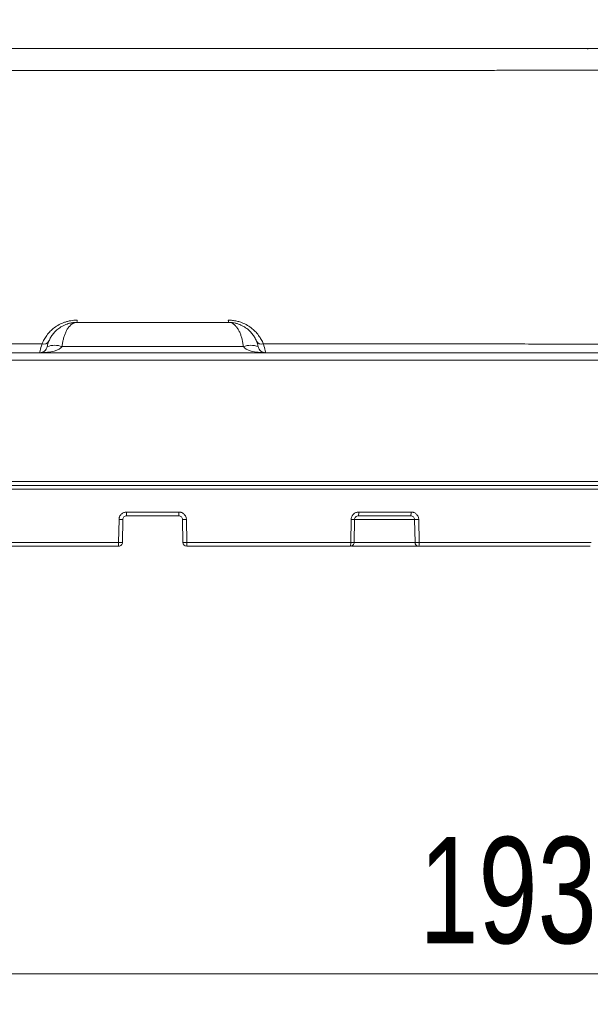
# Model space of a CAD drawing. Header units: millimetres. Extents: x 0 to 420, y 0 to 297.
# Tile 38 of 92: x 81 to 100, y 132 to 164. Entities that reach past the tile are written whole.
import ezdxf

# ---------------------------------------------------------------- set-up
doc = ezdxf.new("R2010")
doc.units = ezdxf.units.MM
doc.styles.add('SLDTEXTSTYLE0', font='TXT', dxfattribs={"width": 0.75})
doc.dimstyles.new('SLDDIMSTYLE0', dxfattribs={"dimtxt": 3.5, "dimasz": 3.302, "dimexe": 0, "dimexo": 0.0625, "dimgap": 0.875, "dimtad": 2, "dimdec": 6, "dimlfac": 2, "dimrnd": 1e-09, "dimzin": 12, "dimdsep": 46, "dimtxsty": 'SLDTEXTSTYLE0', "dimsah": 1, "dimcen": 0.09, "dimadec": 0, "dimazin": 3, "dimtfac": 1, "dimtofl": 0, "dimtmove": 0, "dimatfit": 3, "dimfxl": 1, "dimfrac": 2, "dimtolj": 1, "dimtzin": 12, "dimarcsym": 0})
doc.dimstyles.new('SLDDIMSTYLE1', dxfattribs={"dimtxt": 3.5, "dimasz": 3.302, "dimexe": 0, "dimexo": 0.0625, "dimgap": 0.875, "dimtad": 2, "dimdec": 4, "dimlfac": 2, "dimzin": 12, "dimdsep": 46, "dimtxsty": 'SLDTEXTSTYLE0', "dimsah": 1, "dimcen": 0.09, "dimazin": 3, "dimtfac": 1, "dimtofl": 0, "dimtmove": 0, "dimatfit": 3, "dimfxl": 1, "dimfrac": 2, "dimtolj": 1, "dimtzin": 12, "dimarcsym": 0})

# ---------------------------------------------------------------- blocks, each defined once
blk = doc.blocks.new('_D_1')
at = {"color": 7, "linetype": 'Continuous', "lineweight": 0}
for start, end in [(50, 80.875), (0, 50), (329.125, 0)]:
    blk.add_arc((115.05, 148.496), 11.407, start, end, dxfattribs=at)
for points in [[(122.382, 157.234), (119.848, 159.412), (119.311, 158.549)], [(126.457, 148.496), (125.49, 145.298), (126.496, 145.155)]]:
    blk.add_solid(points, dxfattribs=at)
at = {"color": 7, "linetype": 'Continuous', "lineweight": 0, "insert": (127.783, 158.677), "char_height": 3.5, "attachment_point": 1, "rotation": 296.1794, "style": 'SLDTEXTSTYLE0'}
blk.add_mtext('50°', dxfattribs=at)
blk = doc.blocks.new('_D_2')
at = {"color": 7, "linetype": 'Continuous', "lineweight": 0}
for p, q in [((147.487, 152.856), (147.487, 131.526)), ((51.091, 145.744), (51.091, 131.526)), ((147.487, 132.526), (51.091, 132.526))]:
    blk.add_line(p, q, dxfattribs=at)
for points in [[(51.091, 132.526), (54.393, 132.018), (54.393, 133.034)], [(147.487, 132.526), (144.185, 133.034), (144.185, 132.018)]]:
    blk.add_solid(points, dxfattribs=at)
at = {"color": 7, "linetype": 'Continuous', "lineweight": 0, "insert": (93.88, 137.038), "char_height": 3.5, "attachment_point": 1, "style": 'SLDTEXTSTYLE0'}
blk.add_mtext('193', dxfattribs=at)
blk = doc.blocks.new('_D_3')
at = {"color": 7, "linetype": 'Continuous', "lineweight": 0}
for p, q in [((51.078, 149.746), (51.078, 179.67)), ((118.065, 153.494), (118.065, 179.67)), ((51.078, 178.67), (118.065, 178.67))]:
    blk.add_line(p, q, dxfattribs=at)
for points in [[(51.078, 178.67), (54.38, 178.162), (54.38, 179.178)], [(118.065, 178.67), (114.763, 179.178), (114.763, 178.162)]]:
    blk.add_solid(points, dxfattribs=at)
at = {"color": 7, "linetype": 'Continuous', "lineweight": 0, "insert": (84.253, 183.182), "char_height": 3.5, "attachment_point": 1, "style": 'SLDTEXTSTYLE0'}
blk.add_mtext('134', dxfattribs=at)

msp = doc.modelspace()

# ---------------------------------------------------------------- linework, layer by layer
at = {"color": 7, "linetype": 'Continuous', "lineweight": 15}
for p, q in [((82.58977964, 153.99380305), (87.58947685, 153.99380305)), ((82.09988906, 153.19380441), (88.07936742, 153.19380441)), ((66.99434354, 152.74816283), (103.18491294, 152.74816283)), ((66.97844401, 148.74598661), (103.20081248, 148.74598661)), ((66.97972551, 148.49598237), (103.19951608, 148.49598237)), ((84.22856465, 147.74380156), (85.95069184, 147.74380156)), ((91.88545182, 147.74380156), (93.6137034, 147.74380156)), ((83.96502271, 146.74379953), (83.97821024, 147.49816337)), ((84.09177199, 146.74162396), (84.10494461, 147.4959878)), ((86.07431188, 147.4959878), (86.0874845, 146.74162396)), ((86.20104625, 147.49816337), (86.21423378, 146.74379953)), ((91.62021115, 146.74379953), (91.63348808, 147.49816337)), ((91.73463717, 146.74162396), (91.7478843, 147.4959878)), ((93.72860625, 147.4959878), (93.74177888, 146.74162396)), ((93.86423662, 147.49816337), (93.87742415, 146.74379953)), ((78.55903044, 146.74379953), (83.96502271, 146.74379953)), ((86.21423378, 146.74379953), (91.62021115, 146.74379953)), ((93.87742415, 146.74379953), (99.54575136, 146.74379953)), ((91.65066912, 146.61880114), (93.86362567, 146.61880114))]:
    msp.add_line(p, q, dxfattribs=at)
at = {"color": 8, "linetype": 'Continuous', "lineweight": 15}
for p, q in [((93.72860625, 147.4959878), (91.74797371, 147.4959878)), ((93.74177888, 146.74162396), (91.73180595, 146.74162396))]:
    msp.add_line(p, q, dxfattribs=at)
at = {"color": 7, "linetype": 'Continuous', "lineweight": 15, "flags": 128}
msp.add_lwpolyline([(91.63348808, 147.49816337), (91.65972903, 147.49769398), (91.68428614, 147.4972544), (91.70605674, 147.49684461), (91.72404244, 147.49650189), (91.73743858, 147.49623367), (91.74560442, 147.49605485), (91.74818232, 147.49596545), (91.74505308, 147.4959878)], dxfattribs=at)
at = {"color": 8, "linetype": 'Continuous', "lineweight": 15}
msp.add_arc((99.46560233, 162.97737398), 0.04271582, 104.098778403, 155.829133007, dxfattribs=at)
at = {"color": 7, "linetype": 'Continuous', "lineweight": 15}
for centre, radius, start, end in [((82.27396317, 154.05668119), 0.32201507, 348.73981887, 1.826608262), ((87.90529332, 154.05668119), 0.32201507, 178.173391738, 191.26018113), ((81.49857444, 153.46925532), 0.1924121, 252.203958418, 328.651289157), ((81.85493633, 152.55172194), 0.6872203, 69.118281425, 110.881718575), ((88.32432016, 152.55172194), 0.6872203, 69.118281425, 110.881718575), ((88.68068343, 153.46925904), 0.19241521, 211.349442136, 287.795310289), ((87.12031322, 147.71266523), 2.89191619, 179.383102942, 181.85995873), ((83.05894327, 147.71266523), 2.89191619, 358.14004127, 0.616897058), ((91.51136592, 147.71282043), 0.37536661, 345.494801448, 4.734329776), ((93.3115591, 147.71296549), 0.30371375, 341.93857435, 5.827283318), ((86.00004101, 261.5842866), 114.10403724, 268.9847122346, 269.0483595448), ((84.14520685, 263.5654057), 116.08544791, 270.952183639, 271.0147445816), ((93.36144966, 174.61428828), 27.12078585, 270.775684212, 271.062256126), ((86.21246308, 146.74380266), 0.125, 181, 270)]:
    msp.add_arc(centre, radius, start, end, dxfattribs=at)
for points, knots in [([(103.57261136, 163.01880309), (103.37904729, 163.01880309), (103.12929736, 163.01880309), (102.73704085, 163.01880309), (102.52491383, 163.01880309), (102.1091238, 163.01880309), (101.51584125, 163.01880309), (100.7264547, 163.01880309), (99.77070902, 163.01880309), (98.74464391, 163.01880309), (97.71743191, 163.01880309), (96.68595208, 163.01880309), (95.6516927, 163.01880309), (93.7735336, 163.01880309), (91.03967426, 163.01880309), (87.44657626, 163.01880309), (83.85521112, 163.01880309), (80.27564666, 163.01880309), (76.70753586, 163.01880309), (74.04899699, 163.01880309), (72.28460559, 163.01880309), (71.40443666, 163.01880309), (70.52584625, 163.01880309), (69.65069296, 163.01880309), (68.85881296, 163.01880309), (68.20962011, 163.01880309), (67.7377027, 163.01880309), (67.24223195, 163.01880309), (66.85671297, 163.01880309), (66.63587208, 163.01880309), (66.60664513, 163.01880309)], [0, 0, 0, 0, 0.0661097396, 0.0852994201, 0.1045148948, 0.1236713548, 0.1428139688, 0.1619349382, 0.1842482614, 0.2066992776, 0.2291312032, 0.2515487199, 0.2739586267, 0.2963661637, 0.3732576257, 0.4499325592, 0.526158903, 0.6022619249, 0.6785495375, 0.7552829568, 0.7745072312, 0.7937227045, 0.8129330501, 0.8321823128, 0.8516212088, 0.871053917, 0.8904204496, 0.9099414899, 0.9880813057, 1, 1, 1, 1]), ([(100.38803308, 162.30699726), (100.19792672, 162.30644757), (99.81791053, 162.30534876), (99.24551925, 162.30378382), (98.66955175, 162.30228567), (98.08736068, 162.30086134), (97.49693024, 162.29950781), (96.89672213, 162.29822524), (96.28562002, 162.29701435), (95.66285683, 162.29587429), (95.02802342, 162.29480486), (94.38088285, 162.29380628), (93.72129686, 162.2928782), (93.04933298, 162.29202129), (92.36563865, 162.29123411), (91.04726717, 162.28988484), (89.17919633, 162.28831349), (86.85887886, 162.28696832), (84.78227465, 162.28644314), (83.04179814, 162.28685325), (81.54065212, 162.2877358), (80.22041756, 162.28867688), (78.91426575, 162.28984279), (77.63570006, 162.29121822), (76.39553589, 162.29281195), (75.19943528, 162.29462358), (74.04808316, 162.29665123), (72.93881159, 162.29889632), (71.86626085, 162.30136629), (70.82030442, 162.30404799), (70.13315153, 162.30601732), (69.79122517, 162.30699726)], [0, 0, 0, 0, 0.0190339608, 0.0380482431, 0.0571439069, 0.0764173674, 0.0959273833, 0.1157219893, 0.1358457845, 0.1563175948, 0.1771479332, 0.198346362, 0.2199155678, 0.2418562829, 0.2641588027, 0.2867700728, 0.3705871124, 0.4459822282, 0.5119326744, 0.5718602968, 0.614718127, 0.6576357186, 0.7001931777, 0.7419285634, 0.7824456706, 0.8215874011, 0.8593731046, 0.8958683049, 0.9312378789, 0.9657840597, 1, 1, 1, 1]), ([(81.43977304, 153.28604883), (81.45027243, 153.31072519), (81.47107055, 153.35960635), (81.50849499, 153.43091805), (81.5501198, 153.49975883), (81.61352984, 153.59059317), (81.70584164, 153.69858287), (81.84212679, 153.81837143), (81.999887, 153.92095357), (82.15318599, 153.98885586), (82.28348308, 154.02871973), (82.38626393, 154.05070548), (82.49062307, 154.06443856), (82.56070815, 154.06611041), (82.59581017, 154.06694776)], [0, 0, 0, 0, 0.0639896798, 0.1267564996, 0.1884746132, 0.2493277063, 0.3772540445, 0.4992412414, 0.6274817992, 0.7493913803, 0.8134586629, 0.8760125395, 0.9379010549, 1, 1, 1, 1]), ([(81.60998556, 153.19380266), (81.6146588, 153.21470335), (81.62409444, 153.25690349), (81.64348759, 153.31916546), (81.66696857, 153.38100254), (81.69499027, 153.44197947), (81.72749581, 153.50176943), (81.76453411, 153.55999587), (81.80608734, 153.61627873), (81.85211408, 153.67022341), (81.90254057, 153.72143067), (81.9809624, 153.79032615), (82.09889346, 153.87098079), (82.23238416, 153.93122456), (82.35416248, 153.96720078), (82.46297848, 153.98893414), (82.54477193, 153.99207454), (82.58978145, 153.99380266)], [0, 0, 0, 0, 0.0441831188, 0.0892091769, 0.1351212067, 0.1819597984, 0.2297631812, 0.2785673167, 0.3284059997, 0.379310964, 0.4313119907, 0.4844370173, 0.6078536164, 0.7471682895, 0.812594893, 0.8968742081, 1, 1, 1, 1]), ([(82.58978145, 153.99380266), (82.57803331, 153.99332682), (82.55556387, 153.99241673), (82.52357042, 153.98554738), (82.49478639, 153.97605465), (82.46922358, 153.96465049), (82.44686927, 153.95238569), (82.40390363, 153.92474148), (82.34448244, 153.87099057), (82.27561593, 153.77709918), (82.2207874, 153.67327968), (82.17702016, 153.562796), (82.14222903, 153.4443781), (82.11557516, 153.32144877), (82.10504579, 153.23579603), (82.0998835, 153.19380266)], [0, 0, 0, 0, 0.0539511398, 0.1031867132, 0.1477066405, 0.1875109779, 0.2225999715, 0.2529741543, 0.39230502, 0.5157643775, 0.6208428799, 0.7215426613, 0.8181099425, 0.910823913, 1, 1, 1, 1]), ([(87.58344808, 154.06694776), (87.60690709, 154.06657411), (87.65369937, 154.06582881), (87.72358459, 154.05974376), (87.7927856, 154.05001043), (87.86131157, 154.03628234), (87.92916181, 154.01865072), (88.03679691, 153.98414492), (88.17980058, 153.92071597), (88.33746918, 153.81810224), (88.47379798, 153.69826326), (88.58403241, 153.56884407), (88.67506425, 153.43038249), (88.71777179, 153.33469724), (88.73948521, 153.28604883)], [0, 0, 0, 0, 0.0415271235, 0.082831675, 0.1241747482, 0.1658165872, 0.2080118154, 0.2510051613, 0.372893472, 0.5011431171, 0.623142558, 0.7511111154, 0.8734596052, 1, 1, 1, 1]), ([(88.07937475, 153.19380266), (88.07702692, 153.21470335), (88.07228646, 153.25690349), (88.06246935, 153.31916546), (88.05060975, 153.38100254), (88.03650706, 153.44197947), (88.02021695, 153.50176943), (88.00172427, 153.55999587), (87.9810335, 153.61627873), (87.9581433, 153.67022341), (87.93305528, 153.72143067), (87.8939275, 153.79032615), (87.83476846, 153.87098079), (87.76827693, 153.93122456), (87.70712766, 153.96720078), (87.65272919, 153.98893414), (87.61192864, 153.99207454), (87.5894768, 153.99380266)], [0, 0, 0, 0, 0.0441831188, 0.0892091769, 0.1351212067, 0.1819597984, 0.2297631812, 0.2785673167, 0.3284059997, 0.379310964, 0.4313119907, 0.4844370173, 0.6078536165, 0.7471682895, 0.8125948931, 0.8968742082, 1, 1, 1, 1]), ([(87.5894768, 153.99380266), (87.61300235, 153.99332682), (87.65799721, 153.99241673), (87.72218, 153.98554738), (87.77980267, 153.97605465), (87.83084683, 153.96465049), (87.87537908, 153.95238569), (87.96111647, 153.92474148), (88.08037213, 153.87099057), (88.21765275, 153.77709918), (88.32778209, 153.67327968), (88.415808, 153.562796), (88.48538449, 153.4443781), (88.5381574, 153.32144877), (88.5590363, 153.23579603), (88.56927269, 153.19380266)], [0, 0, 0, 0, 0.0539511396, 0.1031867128, 0.1477066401, 0.1875109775, 0.2225999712, 0.2529741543, 0.3923050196, 0.5157643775, 0.6208428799, 0.7215426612, 0.8181099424, 0.910823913, 1, 1, 1, 1]), ([(67.83851516, 153.2783076), (68.04707578, 153.27840798), (68.45187442, 153.27860282), (69.04359373, 153.27890232), (69.60384145, 153.27919493), (70.136949, 153.27948175), (70.6464577, 153.27976221), (71.13507424, 153.28003636), (71.60471361, 153.28030447), (72.05682255, 153.28056654), (72.49271576, 153.28082257), (72.91355109, 153.28107251), (73.32031184, 153.28131638), (73.71382072, 153.2815542), (74.09478787, 153.28178598), (74.46385915, 153.28201172), (74.82161286, 153.28223141), (75.16853138, 153.28244503), (75.50500532, 153.2826526), (75.83134666, 153.28285414), (76.14782949, 153.28304964), (76.45470164, 153.28323911), (76.75218627, 153.28342254), (77.04048325, 153.28359994), (77.31977235, 153.2837713), (77.59021394, 153.28393663), (77.85194876, 153.28409593), (78.10509927, 153.28424919), (78.3497709, 153.28439642), (78.58605333, 153.28453762), (78.81402151, 153.28467278), (79.03373372, 153.28480191), (79.24523118, 153.28492501), (79.44854047, 153.28504208), (79.64367893, 153.28515312), (79.8306581, 153.28525813), (80.00948451, 153.28535712), (80.18016021, 153.28545007), (80.34268338, 153.285537), (80.49704882, 153.28561791), (80.64324851, 153.28569279), (80.78127207, 153.28576164), (80.91110746, 153.28582447), (81.03274225, 153.28588128), (81.14616392, 153.28593209), (81.2513596, 153.28597681), (81.34831431, 153.28601579), (81.41020477, 153.28603815), (81.43977304, 153.28604883)], [0, 0, 0, 0, 0.0466968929, 0.0906347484, 0.1321729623, 0.1716405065, 0.2093346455, 0.2454622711, 0.2801479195, 0.3135031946, 0.3456304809, 0.3766229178, 0.4065561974, 0.4354910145, 0.4634825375, 0.4905810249, 0.5168320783, 0.5422751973, 0.5669387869, 0.5908467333, 0.6140207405, 0.6364804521, 0.6582435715, 0.6793259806, 0.6997419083, 0.7195040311, 0.7386235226, 0.7571101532, 0.7749723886, 0.7922174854, 0.8088515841, 0.8248797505, 0.8403054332, 0.8551308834, 0.8693578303, 0.8829875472, 0.8960209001, 0.9084583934, 0.9203002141, 0.9315462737, 0.942196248, 0.9522496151, 0.9617056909, 0.9705637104, 0.9788230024, 0.9864827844, 0.993542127, 1, 1, 1, 1]), ([(81.43977304, 153.28604883), (81.41090372, 153.1944844), (81.39399135, 153.12084311), (81.37185593, 153.02014143), (81.366647, 152.99380266), (81.36503658, 152.99380266)], [0, 0, 0, 0, 0.5, 0.5, 1, 1, 1, 1]), ([(81.36503658, 152.99380266), (81.53623425, 152.99380266), (81.70678293, 153.01406562), (81.97197353, 153.08624136), (82.0656714, 153.13793453), (82.0998835, 153.19380266)], [0, 0, 0, 0, 0.5, 0.5, 1, 1, 1, 1]), ([(81.60998556, 153.19380266), (81.59858152, 153.13793453), (81.5673489, 153.08624136), (81.47895203, 153.01406562), (81.42210247, 152.99380266), (81.36503658, 152.99380266)], [0, 0, 0, 0, 0.5, 0.5, 1, 1, 1, 1]), ([(88.07937475, 153.19380266), (88.11358685, 153.13793453), (88.20728472, 153.08624136), (88.47247532, 153.01406562), (88.64302401, 152.99380266), (88.81422167, 152.99380266)], [0, 0, 0, 0, 0.5, 0.5, 1, 1, 1, 1]), ([(88.81422167, 152.99380266), (88.75715578, 152.99380266), (88.70030622, 153.01406562), (88.61190935, 153.08624136), (88.58067673, 153.13793453), (88.56927269, 153.19380266)], [0, 0, 0, 0, 0.5, 0.5, 1, 1, 1, 1]), ([(88.73948521, 153.28604883), (88.81160695, 153.28602167), (88.97038724, 153.28596189), (89.23026783, 153.28584356), (89.53356539, 153.28569547), (89.88013627, 153.28551502), (90.2698865, 153.28530297), (90.70280039, 153.28505901), (91.17898811, 153.28478319), (91.69878784, 153.2844754), (92.26287578, 153.28413562), (92.87236207, 153.28376385), (93.52884338, 153.28336006), (94.23445369, 153.28292423), (94.99194665, 153.28245635), (95.80519012, 153.28195603), (96.67971296, 153.28142322), (97.62332781, 153.28085804), (98.64711324, 153.28025966), (99.76676775, 153.27962917), (101.00986641, 153.27895764), (101.87892473, 153.27853316), (102.34074309, 153.2783076)], [0, 0, 0, 0, 0.0157522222, 0.0346794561, 0.0567718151, 0.08202086, 0.1104217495, 0.1419764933, 0.1766966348, 0.2146077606, 0.2557654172, 0.3002591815, 0.3482144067, 0.3997980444, 0.4552251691, 0.5147709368, 0.5788566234, 0.6480844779, 0.72326035, 0.8055481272, 0.8966681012, 1, 1, 1, 1]), ([(88.81422167, 152.99380266), (88.81258844, 152.99380266), (88.80736476, 153.02032583), (88.78520976, 153.12108946), (88.76780675, 153.19622179), (88.73948521, 153.28604883)], [0, 0, 0, 0, 0.5, 0.5, 1, 1, 1, 1]), ([(67.00818112, 148.61880266), (67.21923342, 148.61880266), (67.64125434, 148.61880266), (68.27566252, 148.61880266), (68.91089811, 148.61880266), (69.54707086, 148.61880266), (70.18415134, 148.61880266), (70.82214744, 148.61880266), (71.46105704, 148.61880266), (72.10088068, 148.61880266), (72.74161823, 148.61880266), (73.38326964, 148.61880266), (74.02583516, 148.61880266), (74.66931383, 148.61880266), (75.31370917, 148.61880266), (77.25785865, 148.61880266), (80.51422796, 148.61880266), (85.08953259, 148.61880266), (89.66494513, 148.61880266), (93.0831678, 148.61880266), (95.34894643, 148.61880266), (96.47487744, 148.61880266), (97.5980199, 148.61880266), (98.71837659, 148.61880266), (99.83596897, 148.61880266), (100.95070761, 148.61880266), (102.06292809, 148.61880266), (102.80161333, 148.61880266), (103.17107073, 148.61880266)], [0, 0, 0, 0, 0.0178143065, 0.0356215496, 0.0534229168, 0.0712195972, 0.0890127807, 0.1068036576, 0.1245934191, 0.1423832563, 0.1601743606, 0.1779679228, 0.1957651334, 0.2135671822, 0.2313752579, 0.249190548, 0.3745919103, 0.5000007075, 0.6254020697, 0.7508108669, 0.7819810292, 0.8131322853, 0.8442710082, 0.8754035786, 0.9065363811, 0.9376757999, 0.9688282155, 1, 1, 1, 1]), ([(83.97820998, 147.49816576), (83.97883887, 147.50901402), (83.98009068, 147.53060783), (83.98723171, 147.56238356), (83.99995627, 147.59799663), (84.02074779, 147.63603389), (84.05196536, 147.67321165), (84.08978833, 147.70379223), (84.13309359, 147.72621769), (84.17990349, 147.74107518), (84.21239463, 147.7428963), (84.22856526, 147.74380266)], [0, 0, 0, 0, 0.0839017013, 0.1670090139, 0.2507205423, 0.3757767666, 0.4998700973, 0.623811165, 0.7492305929, 0.8751936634, 1, 1, 1, 1]), ([(84.10493719, 147.49598421), (84.10550178, 147.52832999), (84.11927665, 147.56031451), (84.165273, 147.60554509), (84.19726071, 147.61880266), (84.22991815, 147.61880266)], [0, 0, 0, 0, 0.5, 0.5, 1, 1, 1, 1]), ([(85.9493337, 147.61880266), (85.98172694, 147.61880266), (86.01388145, 147.60560932), (86.0599485, 147.56037223), (86.07374956, 147.5283588), (86.07431466, 147.49598421)], [0, 0, 0, 0, 0.5, 0.5, 1, 1, 1, 1]), ([(85.95068659, 147.74380266), (85.96147052, 147.743402), (85.98302108, 147.74260132), (86.01495052, 147.73599868), (86.05091008, 147.72386899), (86.08945319, 147.70376485), (86.12724362, 147.67325583), (86.15851951, 147.63604594), (86.18173408, 147.59331818), (86.19735095, 147.54681752), (86.19981004, 147.51440309), (86.20104187, 147.49816576)], [0, 0, 0, 0, 0.08332062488, 0.16650755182, 0.25098593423, 0.37625146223, 0.50034537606, 0.62423369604, 0.74949205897, 0.87451332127, 1, 1, 1, 1]), ([(91.63349202, 147.49816576), (91.63413042, 147.50905644), (91.63540168, 147.53074341), (91.64265955, 147.56265448), (91.65557784, 147.59838547), (91.67663929, 147.6364988), (91.70816685, 147.67362888), (91.74626632, 147.70408801), (91.78975586, 147.72636922), (91.83670087, 147.74110088), (91.8692433, 147.74290454), (91.88544741, 147.74380266)], [0, 0, 0, 0, 0.0838126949, 0.1668990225, 0.2506955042, 0.3756974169, 0.4998437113, 0.6236919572, 0.7491700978, 0.8751022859, 1, 1, 1, 1]), ([(91.74505782, 147.49598421), (91.74564736, 147.52850452), (91.76013028, 147.56059016), (91.80796625, 147.6056862), (91.84110252, 147.61880266), (91.87476992, 147.61880266)], [0, 0, 0, 0, 0.5, 0.5, 1, 1, 1, 1]), ([(93.60030443, 147.61880266), (93.63343493, 147.61880266), (93.66640656, 147.60571033), (93.71374767, 147.5605619), (93.72802119, 147.52847647), (93.728603, 147.49598421)], [0, 0, 0, 0, 0.5, 0.5, 1, 1, 1, 1]), ([(93.61369733, 147.74380266), (93.62446207, 147.74340446), (93.6459707, 147.74260885), (93.67783869, 147.73604731), (93.71375016, 147.72398543), (93.75226759, 147.70397277), (93.79010787, 147.67354581), (93.82147488, 147.63636591), (93.84479983, 147.59357944), (93.86052016, 147.54697011), (93.86299691, 147.51444857), (93.86423697, 147.49816576)], [0, 0, 0, 0, 0.0833708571, 0.1665802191, 0.2510278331, 0.3763380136, 0.5003632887, 0.6242826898, 0.7495084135, 0.8745844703, 1, 1, 1, 1]), ([(83.96678877, 146.61880266), (83.96632015, 146.61880266), (83.9658707, 146.63197293), (83.96520798, 146.67885569), (83.96502181, 146.71065153), (83.96502181, 146.74380266)], [0, 0, 0, 0, 0.5, 0.5, 1, 1, 1, 1]), ([(83.96678823, 146.74377182), (83.99633288, 146.74325612), (84.03089588, 146.74265585), (84.07964485, 146.74181699), (84.0917696, 146.74161386), (84.09176973, 146.74162111)], [0, 0, 0, 0, 0.5, 0.5, 1, 1, 1, 1]), ([(84.09176973, 146.74162111), (84.09120495, 146.70926472), (84.07748415, 146.6773287), (84.0313207, 146.63196401), (83.99915008, 146.61880266), (83.96678877, 146.61880266)], [0, 0, 0, 0, 0.5, 0.5, 1, 1, 1, 1]), ([(86.08748212, 146.74162111), (86.08748225, 146.74161386), (86.099607, 146.74181699), (86.14835597, 146.74265585), (86.18291897, 146.74325612), (86.21246362, 146.74377182)], [0, 0, 0, 0, 0.5, 0.5, 1, 1, 1, 1]), ([(86.21423005, 146.74380266), (86.21423005, 146.71065153), (86.21404387, 146.67885569), (86.21338115, 146.63197293), (86.2129317, 146.61880266), (86.21246308, 146.61880266)], [0, 0, 0, 0, 0.5, 0.5, 1, 1, 1, 1]), ([(91.60995378, 146.61880266), (91.61267502, 146.61880266), (91.61528502, 146.63197293), (91.61913345, 146.67885569), (91.62021454, 146.71065153), (91.62021454, 146.74380266)], [0, 0, 0, 0, 0.5, 0.5, 1, 1, 1, 1]), ([(91.73180121, 146.74162111), (91.73125058, 146.70926472), (91.71787379, 146.6773287), (91.67286776, 146.63196401), (91.64150372, 146.61880266), (91.60995378, 146.61880266)], [0, 0, 0, 0, 0.5, 0.5, 1, 1, 1, 1]), ([(91.62021454, 146.74380266), (91.63589967, 146.74352514), (91.65280874, 146.74322151), (91.68470946, 146.74263627), (91.6995495, 146.74235726), (91.72202297, 146.74191789), (91.72954618, 146.7417597), (91.73613564, 146.74159244), (91.73530316, 146.74158178), (91.73180121, 146.74162111)], [0, 0, 0, 0, 0.25, 0.25, 0.5, 0.5, 0.75, 0.75, 1, 1, 1, 1]), ([(93.7417752, 146.74162111), (93.74794723, 146.74167639), (93.76532726, 146.74192432), (93.81711944, 146.74275722), (93.84986275, 146.74331536), (93.8774299, 146.74380266)], [0, 0, 0, 0, 0.5, 0.5, 1, 1, 1, 1]), ([(93.7417752, 146.74162111), (93.74231319, 146.73388325), (93.74340388, 146.71819591), (93.7505395, 146.69526127), (93.7618819, 146.67343656), (93.78079499, 146.65022707), (93.81362804, 146.62545101), (93.8452766, 146.62124234), (93.86362263, 146.61880266)], [0, 0, 0, 0, 0.1200076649, 0.2432973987, 0.370278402, 0.5013008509, 0.7109142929, 1, 1, 1, 1]), ([(93.8774299, 146.74380266), (93.8774299, 146.71065153), (93.87597513, 146.67885569), (93.87079655, 146.63197293), (93.86728444, 146.61880266), (93.86362263, 146.61880266)], [0, 0, 0, 0, 0.5, 0.5, 1, 1, 1, 1])]:
    msp.add_open_spline(points, degree=3, knots=knots, dxfattribs=at)
for points in [[(85.08962913, 152.99380266), (79.01703999, 152.99380266), (72.9644109, 152.99380266), (67.05125035, 152.99380266)], [(103.1280079, 152.99380266), (97.21484735, 152.99380266), (91.16221826, 152.99380266), (85.08962913, 152.99380266)], [(67.00689782, 148.61880266), (72.93459758, 148.61880266), (79.00210879, 148.61880266), (85.08962913, 148.61880266)], [(85.08962913, 148.61880266), (91.17714946, 148.61880266), (97.24466067, 148.61880266), (103.17236043, 148.61880266)], [(84.22991815, 147.61880266), (84.81089776, 147.61880266), (85.3683541, 147.61880266), (85.9493337, 147.61880266)], [(91.87476992, 147.61880266), (92.45834974, 147.61880266), (93.01795546, 147.61880266), (93.60030443, 147.61880266)], [(86.21246362, 146.74377182), (86.21305417, 146.74378213), (86.213643, 146.74379241), (86.21423005, 146.74380266)], [(78.56929807, 146.61880266), (80.36897719, 146.61880266), (82.16119603, 146.61880266), (83.96678877, 146.61880266)], [(86.21246308, 146.61880266), (88.01805583, 146.61880266), (89.81027467, 146.61880266), (91.60995378, 146.61880266)], [(93.86362263, 146.61880266), (95.76324003, 146.61880266), (97.64353542, 146.61880266), (99.52303078, 146.61880266)]]:
    msp.add_open_spline(points, degree=3, dxfattribs=at)

# ---------------------------------------------------------------- dimensions: what is measured, and where the dimension line sits
at = {"color": 7, "linetype": 'Continuous', "lineweight": 0}
for base, p1, p2, picture, middle in [((118.06462913, 178.67025681), (51.0777585, 148.74598421), (118.06462913, 152.49380266), '_D_3', (88.13248382, 178.67025681)), ((51.0911010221, 132.5263331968), (147.4871062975, 153.8563026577), (51.0911010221, 146.7438026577), '_D_2', (97.7589522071, 132.5263331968))]:
    dim = msp.add_linear_dim(base=base, p1=p1, p2=p2, dimstyle='SLDDIMSTYLE0', dxfattribs=at)
    dim.commit()
    dim.dimension.update_dxf_attribs({"geometry": picture, "text_midpoint": middle, "dimtype": 160})
dim = msp.add_angular_dim_2l(base=(125.38799506, 153.31679941), line1=((53.17176408, 148.49598421), (140.34361067, 148.49598421)), line2=((118.38936591, 152.47601505), (126.03102026, 161.58298407)), dimstyle='SLDDIMSTYLE1', dxfattribs=at)
dim.commit()
dim.dimension.update_dxf_attribs({"geometry": '_D_1', "text_midpoint": (125.28658223, 153.52856222), "dimtype": 162})

doc.saveas('drawing.dxf')
